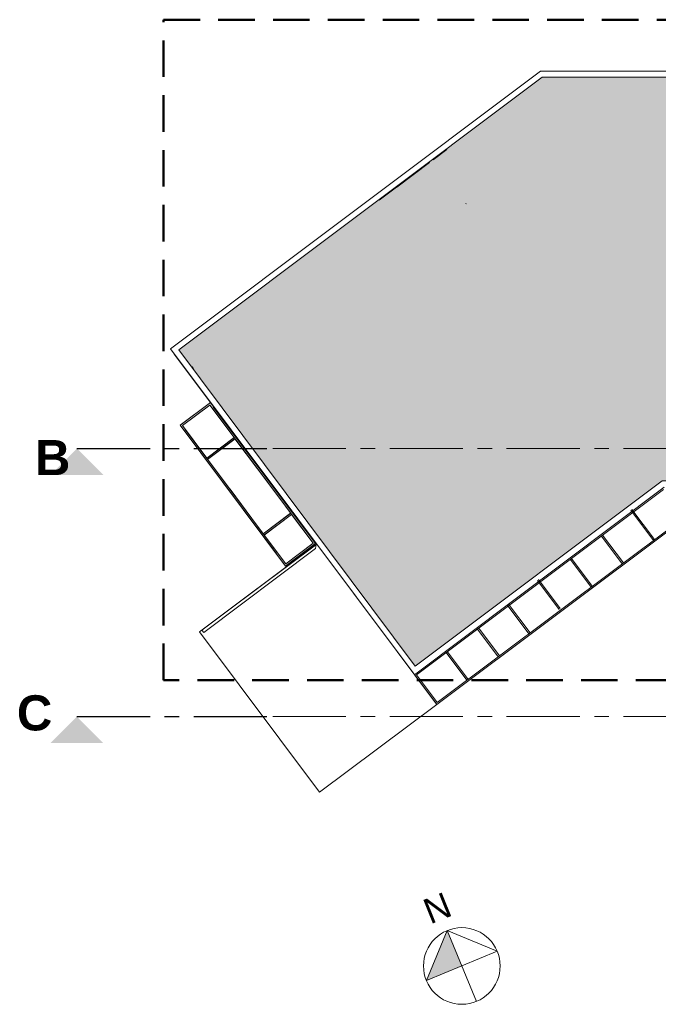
# Model space of a CAD drawing. Extents: x -61922 to 269817, y -51921 to -896.
# Tile 29 of 37: x 2547 to 4732, y -39174 to -35807. Entities that reach past the tile are written whole.
import ezdxf
from ezdxf.enums import TextEntityAlignment as Align

# ---------------------------------------------------------------- set-up
doc = ezdxf.new("R2010")
doc.units = 0
doc.header["$LTSCALE"] = 0.1
doc.header["$MEASUREMENT"] = 0
doc.linetypes.add('AXESx2', pattern=[4, 2.5, -0.5, 0.5, -0.5])
doc.linetypes.add('CACHE2', pattern=[0.1875, 0.125, -0.0625])
doc.layers.get('0').update_dxf_attribs({"lineweight": 9})
doc.layers.add('Aucune', color=7, linetype='Continuous', lineweight=9)
doc.layers.add('Voirie nouvelle', color=7, linetype='Continuous', lineweight=9)
doc.styles.add('STYLE_GENERE_1', font='arial.ttf')
doc.styles.add('STYLE_GENERE_6', font='arialbd.ttf')

msp = doc.modelspace()

# ---------------------------------------------------------------- hatches: boundary and pattern name
at = {"ltscale": 10}
h = msp.add_hatch(color=7, dxfattribs=at)
h.dxf.hatch_style = 1
h.paths.add_polyline_path([(6206.602, -36465.799, -0.04707725), (6190.374, -36473.871, 0.11943218), (6157.613, -36458.71, 0.16299999), (6194.39, -36450.969, -0.01655755), (6206.602, -36454.554), (6206.602, -36003.683), (4335.19, -36003.683), (3091.406, -36936.207), (3344.024, -37273.706), (3413.308, -37273.706), (6144.356, -37273.706), (6206.602, -37273.706)])
h.paths.add_polyline_path([(4744.882, -37383.981), (4744.886, -37383.994), (5293.669, -37383.994), (5293.669, -37273.706), (3413.308, -37273.706), (3344.024, -37273.706), (3900.448, -38017.087)])
h.paths.add_polyline_path([(6206.602, -37273.706), (6144.356, -37273.706), (5293.669, -37273.706), (5293.669, -37383.994), (6206.602, -37383.994)])
at = {"linetype": 'Continuous', "lineweight": 60}
h = msp.add_hatch(color=253, dxfattribs=at)
h.paths.add_polyline_path([(3560.765, -37597.494), (3200.46, -37116.053), (3096.63, -37193.758), (3456.935, -37675.199)], flags=0)
h.paths.add_polyline_path([(3187.42, -37306.308), (3104.214, -37194.974), (3198.206, -37124.728), (3281.412, -37236.063)], flags=0)
h.paths.add_polyline_path([(3266.832, -37412.978), (3190.044, -37310.231), (3283.855, -37240.122), (3360.642, -37342.868), (3361.104, -37342.524), (3474.448, -37494.184), (3380.203, -37564.618), (3266.859, -37412.957)], flags=0)
h.paths.add_polyline_path([(3383.444, -37569.461), (3477.205, -37498.811), (3551.453, -37597.346), (3457.692, -37667.996)], flags=0)
at = {"linetype": 'Continuous', "lineweight": 20}
msp.add_hatch(color=256, dxfattribs=at).paths.add_polyline_path([(4059.966, -39042.688), (4009.763, -38921.646), (3938.925, -39092.891)], flags=0)

# ---------------------------------------------------------------- linework, layer by layer
at = {"linetype": 'CACHE2', "lineweight": 50, "ltscale": 10000}
for p, q in [((3039.343, -38065.515), (3039.343, -35807.191)), ((3039.343, -35807.191), (6280.519, -35807.191))]:
    msp.add_line(p, q, dxfattribs=at)
at = {"color": 253, "linetype": 'Continuous'}
for p, q in [((3062.947, -36932.547), (4328.507, -35983.706)), ((4328.507, -35983.706), (6225.924, -35983.706)), ((3091.406, -36936.207), (4335.19, -36003.683)), ((4335.19, -36003.683), (6206.602, -36003.683)), ((3777.064, -36424.66), (3948.851, -36295.858)), ((4075.178, -36435.382), (4073.725, -36436.341)), ((3062.947, -36932.547), (3896.43, -38045.097)), ((3091.406, -36936.207), (3900.448, -38017.087)), ((3559.178, -37598.682), (3208.778, -37130.477)), ((3520.014, -37555.623), (3207.534, -37137.159)), ((3425.405, -37633.068), (3106.535, -37206.994)), ((3429.408, -37630.073), (3113.811, -37207.815)), ((3900.448, -38017.087), (4744.865, -37383.994)), ((3561.432, -37601.607), (3170.811, -37894.023)), ((3289.181, -37805.354), (3289.069, -37805.206)), ((3170.789, -37893.995), (3162.786, -37899.99))]:
    msp.add_line(p, q, dxfattribs=at)
at = {"color": 253, "linetype": 'Continuous', "lineweight": 20}
for p, q in [((3961.306, -36286.507), (4008.697, -36250.976)), ((3837.558, -36379.287), (3948.845, -36295.85)), ((3366.994, -37338.397), (3075.619, -36950.244)), ((3281.845, -37235.648), (3187.463, -37306.366)), ((3284.681, -37239.854), (3190.299, -37310.573)), ((4752.613, -37405.671), (3897.629, -38046.687)), ((4750.11, -37413.511), (3904.492, -38047.505)), ((3474.156, -37494.764), (3379.774, -37565.483)), ((3476.992, -37498.971), (3382.61, -37569.69)), ((3563.313, -37600.2), (3482.996, -37491.944)), ((4637.898, -37484.638), (4715.358, -37587.953)), ((4641.899, -37481.639), (4719.359, -37584.955)), ((4798.21, -37532.233), (3974.236, -38148.844)), ((4792.224, -37530.366), (3975.506, -38142.231)), ((4541.677, -37570.048), (4612.739, -37664.832)), ((3162.86, -37900.089), (3563.313, -37600.2)), ((3555.326, -37601.48), (3460.944, -37672.199)), ((4537.676, -37573.048), (4608.568, -37667.604)), ((4431.136, -37652.658), (4502.058, -37747.254)), ((4435.137, -37649.659), (4506.157, -37744.386)), ((4318.562, -37724.221), (4393.365, -37823.993)), ((4322.562, -37721.221), (4396.749, -37820.171)), ((4219.227, -37805.112), (4293.414, -37904.062)), ((4215.227, -37808.112), (4289.412, -37907.06)), ((4113.799, -37890.58), (4184.719, -37985.494)), ((4117.94, -37887.741), (4188.888, -37982.371)), ((4006.631, -37971.315), (4077.257, -38065.515)), ((4010.632, -37968.315), (4081.578, -38062.943)), ((3897.63, -38046.686), (3974.227, -38148.851)), ((3904.493, -38047.504), (3975.51, -38142.227))]:
    msp.add_line(p, q, dxfattribs=at)
at = {"color": 253, "linetype": 'Continuous', "lineweight": 25}
msp.add_line((3135.052, -36992.734), (3141.109, -37000.818), dxfattribs=at)
at = {"linetype": 'AXESx2', "lineweight": 30, "ltscale": 1000}
for p, q in [((2743.287, -37273.706), (3413.308, -37273.706)), ((2743.287, -38190.229), (3413.308, -38190.229))]:
    msp.add_line(p, q, dxfattribs=at)
at = {"linetype": 'AXESx2', "ltscale": 1000}
for p, q in [((3413.308, -37273.706), (6144.356, -37273.706)), ((3413.308, -38190.229), (6144.356, -38190.229))]:
    msp.add_line(p, q, dxfattribs=at)
at = {"color": 253}
for p, q in [((3162.786, -37899.99), (3563.479, -37600.077)), ((3561.432, -37601.607), (3170.811, -37894.023)), ((3559.427, -37615.6), (3561.432, -37601.607)), ((3563.479, -37600.077), (3974.227, -38148.851)), ((3176.806, -37902.027), (3559.427, -37615.6)), ((3573.534, -38448.763), (3162.786, -37899.99)), ((3170.811, -37894.023), (3176.806, -37902.027)), ((3974.227, -38148.851), (3573.534, -38448.763))]:
    msp.add_line(p, q, dxfattribs=at)
at = {"color": 0, "linetype": 'CACHE2', "lineweight": 50, "ltscale": 10000}
msp.add_line((6280.519, -38065.515), (3039.343, -38065.515), dxfattribs=at)
at = {"linetype": 'Continuous', "lineweight": 20}
for p, q in [((3938.925, -39092.891), (4009.763, -38921.646)), ((4009.763, -38921.646), (4110.17, -39163.73)), ((4009.763, -38921.646), (4181.008, -38992.485)), ((4181.008, -38992.485), (3938.925, -39092.891))]:
    msp.add_line(p, q, dxfattribs=at)
at = {"ltscale": 10}
msp.add_lwpolyline([(3091.406, -36936.207), (4335.19, -36003.683), (6206.602, -36003.683), (6206.602, -37383.994), (4744.886, -37383.994), (3900.448, -38017.087), (3091.406, -36936.207)], dxfattribs=at)
at = {"color": 253, "linetype": 'Continuous', "flags": 128}
for points in [[(3560.765, -37597.494), (3200.46, -37116.053), (3096.63, -37193.758), (3456.935, -37675.199)], [(3187.42, -37306.308), (3104.214, -37194.974), (3198.206, -37124.728), (3281.412, -37236.063)], [(3266.832, -37412.978), (3190.044, -37310.231), (3283.855, -37240.122), (3360.642, -37342.868), (3361.104, -37342.524), (3474.448, -37494.184), (3380.203, -37564.618), (3266.859, -37412.957)], [(3383.444, -37569.461), (3477.205, -37498.811), (3551.453, -37597.346), (3457.692, -37667.996)]]:
    msp.add_lwpolyline(points, close=True, dxfattribs=at)
at = {"linetype": 'Continuous', "lineweight": 20}
msp.add_circle((4059.966, -39042.688), 131.04, dxfattribs=at)
at = {"layer": 'Aucune', "color": 7, "linetype": 'Continuous', "lineweight": 15}
for points in [[(2653.431, -37363.562), (2833.143, -37363.562), (2743.287, -37273.706)], [(2653.431, -38280.085), (2833.143, -38280.085), (2743.287, -38190.229)]]:
    msp.add_solid(points, dxfattribs=at)

# ---------------------------------------------------------------- texts
at = {"layer": 'Aucune', "color": 7, "linetype": 'Continuous', "lineweight": 50, "char_height": 120, "attachment_point": 1, "line_spacing_factor": 0.975772, "style": 'STYLE_GENERE_6'}
for s, insert in [('B', (2599.741, -37244.438)), ('C', (2537.834, -38117.221))]:
    msp.add_mtext(s, dxfattribs=dict(at, insert=insert))
at = {"layer": 'Voirie nouvelle', "color": 7, "lineweight": 20, "style": 'STYLE_GENERE_1'}
msp.add_attdef('N', text='N', height=86.625, rotation=22.004807, dxfattribs=at).set_placement((3961.289, -38925.135), align=Align.BOTTOM_LEFT)

doc.saveas('drawing.dxf')
